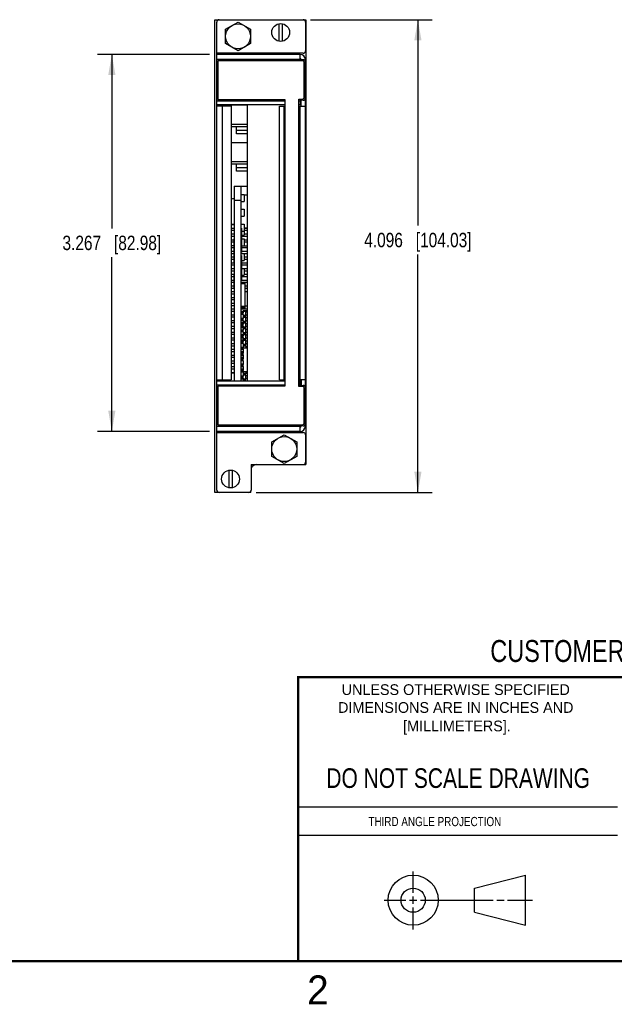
# Model space of a CAD drawing. Header units: inches. Extents: x 0 to 22, y 0 to 17.
# Tile 8 of 15: x 11.2 to 16.3, y 0.1 to 8.7. Entities that reach past the tile are written whole.
import ezdxf

# ---------------------------------------------------------------- set-up
doc = ezdxf.new("R2010")
doc.units = ezdxf.units.IN
doc.header["$LTSCALE"] = 1.21
doc.header["$MEASUREMENT"] = 0
doc.layers.get('0').update_dxf_attribs({"linetype": 'CONTINUOUS'})
doc.layers.add('DIMENSIONS', color=7, linetype='CONTINUOUS')
doc.styles.get("Standard").update_dxf_attribs({"font": 'txt', "width": 0.8})
doc.styles.add('TEXTSTYLE_2', font='txt')
doc.dimstyles.new('DIMSTYLE_1', dxfattribs={"dimtxt": 0.125, "dimasz": 0.18, "dimexe": 0.18, "dimexo": 0.0625, "dimgap": 0.09, "dimtad": 0, "dimtih": 1, "dimtoh": 1, "dimdec": 3, "dimzin": 4, "dimdsep": 46, "dimtxsty": 'STANDARD', "dimblk": '_FILLED', "dimblk1": '_FILLED', "dimblk2": '_FILLED', "dimcen": 0.09, "dimadec": 0, "dimazin": 0, "dimtp": 0.01, "dimtm": 0.01, "dimtfac": 1, "dimtdec": 3, "dimtofl": 0, "dimtmove": 0, "dimatfit": 3, "dimldrblk": '_FILLED', "dimfxl": 1, "dimtolj": 1, "dimtzin": 4, "dimarcsym": 0})

# ---------------------------------------------------------------- blocks, each defined once
blk = doc.blocks.new('_FILLED')
at = {"color": 0, "linetype": 'BYBLOCK'}
blk.add_solid([(0, 0), (-1, 0.174), (-1, -0.174)], dxfattribs=at)
blk = doc.blocks.new('*D1')
at = {"layer": 'DIMENSIONS', "color": 2, "linetype": 'CONTINUOUS'}
for p, q in [((13.7161, 8.6557), (14.7714, 8.6557)), ((14.6464, 8.6557), (14.6464, 6.8717)), ((14.6464, 4.5601), (14.6464, 6.6217)), ((13.2454, 4.5601), (14.7714, 4.5601))]:
    blk.add_line(p, q, dxfattribs=at)
at = {"layer": 'DIMENSIONS', "color": 2, "linetype": 'CONTINUOUS', "xscale": 0.18, "yscale": 0.18, "zscale": 0.18}
for p, rotation in [((14.6464, 8.6557), 90), ((14.6464, 4.5601), 270)]:
    blk.add_blockref('_FILLED', p, dxfattribs=dict(at, rotation=rotation))
at = {"layer": 'DIMENSIONS', "color": 2, "linetype": 'CONTINUOUS', "insert": (14.6464, 6.8092), "char_height": 0.125, "width": 1.425, "attachment_point": 2, "line_spacing_factor": 0.9}
blk.add_mtext('4.096{\\Ftxt.shx;\\W1.000000;\\H0.125000; }[104.03]', dxfattribs=at)
blk = doc.blocks.new('*D2')
at = {"layer": 'DIMENSIONS', "color": 2, "linetype": 'CONTINUOUS'}
for p, q in [((12.8424, 8.3554), (11.871, 8.3554)), ((11.996, 8.3554), (11.996, 6.8469)), ((11.996, 5.0884), (11.996, 6.5969)), ((12.8424, 5.0884), (11.871, 5.0884))]:
    blk.add_line(p, q, dxfattribs=at)
at = {"layer": 'DIMENSIONS', "color": 2, "linetype": 'CONTINUOUS', "xscale": 0.18, "yscale": 0.18, "zscale": 0.18}
for p, rotation in [((11.996, 8.3554), 90), ((11.996, 5.0884), 270)]:
    blk.add_blockref('_FILLED', p, dxfattribs=dict(at, rotation=rotation))
at = {"layer": 'DIMENSIONS', "color": 2, "linetype": 'CONTINUOUS', "insert": (11.996, 6.7844), "char_height": 0.125, "width": 1.325, "attachment_point": 2, "line_spacing_factor": 0.9}
blk.add_mtext('3.267{\\Ftxt.shx;\\W1.000000;\\H0.125000; }[82.98]', dxfattribs=at)

msp = doc.modelspace()

# ---------------------------------------------------------------- linework, layer by layer
at = {"color": 7, "linetype": 'CONTINUOUS'}
for p, q in [((12.8889, 4.5597), (12.8889, 8.6557)), ((12.8889, 8.6557), (13.6769, 8.6557)), ((12.9049, 7.9181), (12.9049, 8.6357)), ((12.9807, 8.5732), (13.0889, 8.6357)), ((13.0889, 8.6357), (13.1972, 8.5732)), ((13.4422, 8.6206), (13.4422, 8.4695)), ((13.4737, 8.4695), (13.4737, 8.6206)), ((13.6736, 8.6357), (13.6736, 8.3854)), ((13.6769, 8.6557), (13.6769, 4.8007)), ((12.9807, 8.4482), (12.9807, 8.5732)), ((13.1972, 8.5732), (13.1972, 8.4482)), ((13.0889, 8.3857), (12.9807, 8.4482)), ((13.1972, 8.4482), (13.0889, 8.3857)), ((13.6536, 8.3654), (12.9049, 8.3654)), ((13.6196, 8.3654), (13.6196, 8.3554)), ((13.6259, 8.3554), (12.9049, 8.3554)), ((13.6259, 8.3094), (12.9049, 8.3094)), ((12.9149, 8.2994), (12.9149, 7.9654)), ((13.6469, 8.2994), (12.9149, 8.2994)), ((13.0299, 8.36), (13.0299, 8.3554)), ((13.0299, 8.36), (13.5299, 8.36)), ((13.0899, 8.36), (13.0899, 8.3554)), ((13.4699, 8.3554), (13.4699, 8.36)), ((13.5299, 8.36), (13.5299, 8.3554)), ((13.6259, 8.3081), (13.6259, 8.3554)), ((13.6519, 8.3081), (13.6259, 8.3081)), ((13.6359, 8.3081), (13.6359, 8.3094)), ((13.6619, 7.9821), (13.6619, 8.2844)), ((13.6719, 5.1344), (13.6719, 8.3094)), ((12.9049, 7.9541), (13.4946, 7.9541)), ((12.9149, 7.9654), (13.4946, 7.9654)), ((13.4946, 7.9654), (13.4946, 5.4797)), ((13.6159, 5.478), (13.6159, 7.9671)), ((13.6159, 7.9671), (13.6469, 7.9671)), ((13.6159, 7.9541), (13.6259, 7.9541)), ((13.6259, 7.9571), (13.6259, 7.9181)), ((13.6519, 7.9571), (13.6259, 7.9571)), ((13.6359, 7.9074), (13.6359, 7.9571)), ((13.4946, 7.9181), (12.9049, 7.9181)), ((12.9059, 5.5257), (12.9059, 7.9181)), ((12.9059, 7.9084), (13.0282, 7.9084)), ((12.9419, 7.9084), (12.9419, 7.9181)), ((12.9457, 7.9084), (12.9457, 7.9181)), ((12.9519, 7.9084), (12.9519, 5.5354)), ((12.9629, 7.9181), (12.9629, 7.9084)), ((12.9708, 7.9084), (12.9708, 7.9181)), ((13.0128, 7.9169), (13.17, 7.9169)), ((13.0282, 7.9084), (13.0282, 5.5354)), ((13.17, 5.5257), (13.17, 7.9181)), ((13.4486, 5.5364), (13.4486, 7.9074)), ((13.4486, 7.9074), (13.4946, 7.9074)), ((13.4846, 7.9074), (13.4846, 5.5364)), ((13.6259, 7.9181), (13.6159, 7.9181)), ((13.6159, 7.9074), (13.6719, 7.9074)), ((13.6259, 7.9269), (13.6359, 7.9269)), ((13.6259, 5.4867), (13.6259, 7.9074)), ((13.0282, 7.7519), (13.17, 7.7519)), ((13.17, 7.7282), (13.0282, 7.7282)), ((13.0769, 7.6682), (13.0769, 7.7282)), ((13.17, 7.6962), (13.0769, 7.6962)), ((13.17, 7.6682), (13.0769, 7.6682)), ((13.0282, 7.5919), (13.17, 7.5919)), ((13.0282, 7.4269), (13.17, 7.4269)), ((13.17, 7.4032), (13.0282, 7.4032)), ((13.0769, 7.3432), (13.0769, 7.4032)), ((13.17, 7.3712), (13.0769, 7.3712)), ((13.17, 7.3432), (13.0769, 7.3432)), ((13.0551, 7.2139), (13.0551, 5.5257)), ((13.0551, 7.2139), (13.17, 7.2139)), ((13.1171, 5.5257), (13.1171, 7.2139)), ((13.1171, 7.0889), (13.0551, 7.0889)), ((13.1171, 7.1409), (13.1411, 7.1409)), ((13.1171, 7.0809), (13.1411, 7.0809)), ((13.1411, 7.1409), (13.1411, 7.0809)), ((13.17, 7.1344), (13.1411, 7.1344)), ((13.1171, 7.0129), (13.1411, 7.0129)), ((13.1411, 7.0129), (13.1411, 6.9529)), ((13.1171, 6.9529), (13.1411, 6.9529)), ((13.0282, 6.8809), (13.0551, 6.8809)), ((13.0551, 6.8469), (13.0282, 6.8469)), ((13.0282, 6.8309), (13.0551, 6.8309)), ((13.1171, 6.8849), (13.1411, 6.8849)), ((13.1171, 6.8489), (13.1181, 6.8489)), ((13.1181, 6.8489), (13.1181, 6.6389)), ((13.1181, 6.8249), (13.1411, 6.8249)), ((13.1411, 6.8849), (13.1411, 6.7899)), ((13.1411, 6.8534), (13.17, 6.8534)), ((13.17, 6.8469), (13.1411, 6.8469)), ((13.1411, 6.8309), (13.17, 6.8309)), ((13.0551, 6.7969), (13.0282, 6.7969)), ((13.0282, 6.7809), (13.0551, 6.7809)), ((13.0541, 6.7469), (13.0282, 6.7469)), ((13.0541, 6.5519), (13.0541, 6.7584)), ((13.0551, 6.7584), (13.0541, 6.7584)), ((13.1181, 6.7899), (13.1411, 6.7899)), ((13.1181, 6.7809), (13.17, 6.7809)), ((13.1181, 6.7569), (13.1411, 6.7569)), ((13.17, 6.7969), (13.1411, 6.7969)), ((13.1411, 6.7569), (13.1411, 6.6969)), ((13.17, 6.7469), (13.1411, 6.7469)), ((13.0282, 6.7309), (13.0541, 6.7309)), ((13.0541, 6.6969), (13.0282, 6.6969)), ((13.0282, 6.6809), (13.0541, 6.6809)), ((13.1181, 6.6969), (13.17, 6.6969)), ((13.1181, 6.6809), (13.17, 6.6809)), ((13.1411, 6.7309), (13.17, 6.7309)), ((13.0541, 6.6469), (13.0282, 6.6469)), ((13.0282, 6.6309), (13.0541, 6.6309)), ((13.0541, 6.5969), (13.0282, 6.5969)), ((13.0282, 6.5809), (13.0541, 6.5809)), ((13.1171, 6.6389), (13.1181, 6.6389)), ((13.1171, 6.6309), (13.17, 6.6309)), ((13.1171, 6.6289), (13.1411, 6.6289)), ((13.1171, 6.6139), (13.1181, 6.6139)), ((13.17, 6.6469), (13.1181, 6.6469)), ((13.1181, 6.6139), (13.1181, 6.4039)), ((13.1181, 6.5689), (13.1411, 6.5689)), ((13.1411, 6.6289), (13.1411, 6.5689)), ((13.17, 6.5969), (13.1411, 6.5969)), ((13.1411, 6.5809), (13.17, 6.5809)), ((13.0551, 6.5469), (13.0282, 6.5469)), ((13.0282, 6.5309), (13.0551, 6.5309)), ((13.0551, 6.4969), (13.0282, 6.4969)), ((13.0541, 6.5519), (13.0551, 6.5519)), ((13.17, 6.5469), (13.1181, 6.5469)), ((13.1181, 6.5309), (13.17, 6.5309)), ((13.1181, 6.5009), (13.1411, 6.5009)), ((13.1411, 6.5009), (13.1411, 6.4409)), ((13.17, 6.4969), (13.1411, 6.4969)), ((13.0282, 6.4809), (13.0551, 6.4809)), ((13.0551, 6.4469), (13.0282, 6.4469)), ((13.0282, 6.4309), (13.0541, 6.4309)), ((13.0541, 6.3308), (13.0541, 6.4452)), ((13.0551, 6.4452), (13.0541, 6.4452)), ((13.1171, 6.4039), (13.1181, 6.4039)), ((13.1181, 6.4409), (13.1411, 6.4409)), ((13.1181, 6.4309), (13.17, 6.4309)), ((13.1411, 6.4809), (13.17, 6.4809)), ((13.17, 6.4469), (13.1411, 6.4469)), ((13.0541, 6.3969), (13.0282, 6.3969)), ((13.0282, 6.3809), (13.0541, 6.3809)), ((13.0541, 6.3469), (13.0282, 6.3469)), ((13.0282, 6.3309), (13.0551, 6.3308)), ((13.17, 6.3969), (13.1171, 6.3969)), ((13.1171, 6.3809), (13.17, 6.3809)), ((13.1171, 6.3759), (13.1471, 6.3759)), ((13.1171, 6.3749), (13.1471, 6.3749)), ((13.1171, 6.3709), (13.1471, 6.3709)), ((13.1471, 6.3759), (13.1471, 6.1529)), ((13.17, 6.3469), (13.1471, 6.3469)), ((13.1471, 6.3309), (13.17, 6.3309)), ((13.0551, 6.2969), (13.0282, 6.2969)), ((13.0282, 6.2809), (13.0551, 6.2809)), ((13.0551, 6.2469), (13.0282, 6.2469)), ((13.0282, 6.2309), (13.0551, 6.2309)), ((13.1471, 6.3014), (13.17, 6.3014)), ((13.0551, 6.1969), (13.0282, 6.1969)), ((13.0282, 6.1809), (13.0551, 6.1809)), ((13.0551, 6.1469), (13.0282, 6.1469)), ((13.1171, 6.1729), (13.1471, 6.1729)), ((13.1171, 6.1669), (13.1471, 6.1669)), ((13.1171, 6.1609), (13.1471, 6.1609)), ((13.1171, 6.1559), (13.1471, 6.1559)), ((13.1171, 6.1529), (13.1471, 6.1529)), ((13.17, 6.1469), (13.1171, 6.1469)), ((13.1471, 6.1764), (13.17, 6.1764)), ((13.0282, 6.1309), (13.0551, 6.1309)), ((13.0551, 6.0969), (13.0282, 6.0969)), ((13.0282, 6.0809), (13.0551, 6.0809)), ((13.1171, 6.1309), (13.1331, 6.1309)), ((13.1331, 6.1169), (13.1171, 6.1169)), ((13.1171, 6.1169), (13.1223, 6.1117)), ((13.1223, 6.1061), (13.1171, 6.1009)), ((13.1331, 6.1009), (13.1171, 6.1009)), ((13.1331, 6.0669), (13.1171, 6.0669)), ((13.1171, 6.0669), (13.1223, 6.0617)), ((13.1223, 6.1117), (13.1279, 6.1117)), ((13.1223, 6.1117), (13.1223, 6.1061)), ((13.1223, 6.1061), (13.1279, 6.1061)), ((13.1223, 6.0617), (13.1279, 6.0617)), ((13.1223, 6.0617), (13.1223, 6.0561)), ((13.1331, 6.1169), (13.1279, 6.1117)), ((13.1279, 6.1117), (13.1279, 6.1061)), ((13.1279, 6.1061), (13.1331, 6.1009)), ((13.1331, 6.0669), (13.1279, 6.0617)), ((13.1279, 6.0617), (13.1279, 6.0561)), ((13.1331, 6.1009), (13.1331, 6.1169)), ((13.1331, 6.0509), (13.1331, 6.0669)), ((13.0551, 6.0469), (13.0282, 6.0469)), ((13.0282, 6.0309), (13.0551, 6.0309)), ((13.0551, 5.9969), (13.0282, 5.9969)), ((13.0282, 5.9809), (13.0551, 5.9809)), ((13.1223, 6.0561), (13.1171, 6.0509)), ((13.1331, 6.0509), (13.1171, 6.0509)), ((13.1331, 6.0469), (13.1171, 6.0469)), ((13.1171, 6.0309), (13.1331, 6.0309)), ((13.1331, 6.0169), (13.1171, 6.0169)), ((13.1171, 6.0169), (13.1223, 6.0117)), ((13.1223, 6.0061), (13.1171, 6.0009)), ((13.1331, 6.0009), (13.1171, 6.0009)), ((13.1331, 5.9969), (13.1171, 5.9969)), ((13.1171, 5.9889), (13.1331, 5.9889)), ((13.1223, 6.0561), (13.1279, 6.0561)), ((13.1223, 6.0117), (13.1279, 6.0117)), ((13.1223, 6.0117), (13.1223, 6.0061)), ((13.1223, 6.0061), (13.1279, 6.0061)), ((13.1279, 6.0561), (13.1331, 6.0509)), ((13.1331, 6.0169), (13.1279, 6.0117)), ((13.1279, 6.0117), (13.1279, 6.0061)), ((13.1279, 6.0061), (13.1331, 6.0009)), ((13.1331, 6.0009), (13.1331, 6.0169)), ((13.0551, 5.9469), (13.0282, 5.9469)), ((13.0282, 5.9309), (13.0551, 5.9309)), ((13.0551, 5.8969), (13.0282, 5.8969)), ((13.1331, 5.9669), (13.1171, 5.9669)), ((13.1171, 5.9669), (13.1223, 5.9617)), ((13.1223, 5.9561), (13.1171, 5.9509)), ((13.1331, 5.9509), (13.1171, 5.9509)), ((13.1171, 5.9289), (13.1331, 5.9289)), ((13.1331, 5.9169), (13.1171, 5.9169)), ((13.1171, 5.9169), (13.1223, 5.9117)), ((13.1223, 5.9061), (13.1171, 5.9009)), ((13.1331, 5.9009), (13.1171, 5.9009)), ((13.1331, 5.8969), (13.1171, 5.8969)), ((13.1223, 5.9617), (13.1279, 5.9617)), ((13.1223, 5.9617), (13.1223, 5.9561)), ((13.1223, 5.9561), (13.1279, 5.9561)), ((13.1223, 5.9117), (13.1279, 5.9117)), ((13.1223, 5.9117), (13.1223, 5.9061)), ((13.1223, 5.9061), (13.1279, 5.9061)), ((13.1331, 5.9669), (13.1279, 5.9617)), ((13.1279, 5.9617), (13.1279, 5.9561)), ((13.1279, 5.9561), (13.1331, 5.9509)), ((13.1331, 5.9169), (13.1279, 5.9117)), ((13.1279, 5.9117), (13.1279, 5.9061)), ((13.1279, 5.9061), (13.1331, 5.9009)), ((13.1331, 5.9509), (13.1331, 5.9669)), ((13.1331, 5.9009), (13.1331, 5.9169)), ((13.0282, 5.8809), (13.0551, 5.8809)), ((13.0551, 5.8469), (13.0282, 5.8469)), ((13.0282, 5.8309), (13.0551, 5.8309)), ((13.1171, 5.8809), (13.1331, 5.8809)), ((13.1331, 5.8669), (13.1171, 5.8669)), ((13.1171, 5.8669), (13.1223, 5.8617)), ((13.1223, 5.8561), (13.1171, 5.8509)), ((13.1331, 5.8509), (13.1171, 5.8509)), ((13.1331, 5.8169), (13.1171, 5.8169)), ((13.1171, 5.8169), (13.1223, 5.8117)), ((13.1223, 5.8061), (13.1171, 5.8009)), ((13.1331, 5.8009), (13.1171, 5.8009)), ((13.1223, 5.8617), (13.1279, 5.8617)), ((13.1223, 5.8617), (13.1223, 5.8561)), ((13.1223, 5.8561), (13.1279, 5.8561)), ((13.1223, 5.8117), (13.1279, 5.8117)), ((13.1223, 5.8117), (13.1223, 5.8061)), ((13.1223, 5.8061), (13.1279, 5.8061)), ((13.1331, 5.8669), (13.1279, 5.8617)), ((13.1279, 5.8617), (13.1279, 5.8561)), ((13.1279, 5.8561), (13.1331, 5.8509)), ((13.1331, 5.8169), (13.1279, 5.8117)), ((13.1279, 5.8117), (13.1279, 5.8061)), ((13.1279, 5.8061), (13.1331, 5.8009)), ((13.1331, 5.8509), (13.1331, 5.8669)), ((13.1331, 5.8009), (13.1331, 5.8169)), ((13.0551, 5.7969), (13.0282, 5.7969)), ((13.0282, 5.7809), (13.0551, 5.7809)), ((13.0551, 5.7469), (13.0282, 5.7469)), ((13.0282, 5.7309), (13.0551, 5.7309)), ((13.1331, 5.7969), (13.1171, 5.7969)), ((13.1171, 5.7809), (13.1331, 5.7809)), ((13.1331, 5.7669), (13.1171, 5.7669)), ((13.1171, 5.7669), (13.1223, 5.7617)), ((13.1223, 5.7561), (13.1171, 5.7509)), ((13.1331, 5.7509), (13.1171, 5.7509)), ((13.1331, 5.7469), (13.1171, 5.7469)), ((13.1171, 5.7329), (13.1331, 5.7329)), ((13.1331, 5.7169), (13.1171, 5.7169)), ((13.1171, 5.7169), (13.1223, 5.7117)), ((13.1223, 5.7617), (13.1279, 5.7617)), ((13.1223, 5.7617), (13.1223, 5.7561)), ((13.1223, 5.7561), (13.1279, 5.7561)), ((13.1331, 5.7669), (13.1279, 5.7617)), ((13.1279, 5.7617), (13.1279, 5.7561)), ((13.1279, 5.7561), (13.1331, 5.7509)), ((13.1331, 5.7169), (13.1279, 5.7117)), ((13.1331, 5.7509), (13.1331, 5.7669)), ((13.1331, 5.7009), (13.1331, 5.7169)), ((13.0551, 5.6969), (13.0282, 5.6969)), ((13.0282, 5.6809), (13.0551, 5.6809)), ((13.0551, 5.6469), (13.0282, 5.6469)), ((13.0282, 5.6309), (13.0551, 5.6309)), ((13.1223, 5.7061), (13.1171, 5.7009)), ((13.1331, 5.7009), (13.1171, 5.7009)), ((13.1171, 5.6729), (13.1331, 5.6729)), ((13.1331, 5.6669), (13.1171, 5.6669)), ((13.1171, 5.6669), (13.1223, 5.6617)), ((13.1223, 5.6561), (13.1171, 5.6509)), ((13.1331, 5.6509), (13.1171, 5.6509)), ((13.1331, 5.6469), (13.1171, 5.6469)), ((13.1171, 5.6309), (13.1331, 5.6309)), ((13.1223, 5.7117), (13.1279, 5.7117)), ((13.1223, 5.7117), (13.1223, 5.7061)), ((13.1223, 5.7061), (13.1279, 5.7061)), ((13.1223, 5.6617), (13.1279, 5.6617)), ((13.1223, 5.6617), (13.1223, 5.6561)), ((13.1223, 5.6561), (13.1279, 5.6561)), ((13.1279, 5.7117), (13.1279, 5.7061)), ((13.1279, 5.7061), (13.1331, 5.7009)), ((13.1331, 5.6669), (13.1279, 5.6617)), ((13.1279, 5.6617), (13.1279, 5.6561)), ((13.1279, 5.6561), (13.1331, 5.6509)), ((13.1331, 5.6509), (13.1331, 5.6669)), ((13.0551, 5.5969), (13.0282, 5.5969)), ((13.1331, 5.6244), (13.1171, 5.6244)), ((13.1331, 5.6169), (13.1171, 5.6169)), ((13.1171, 5.6169), (13.1223, 5.6117)), ((13.1223, 5.6061), (13.1171, 5.6009)), ((13.1331, 5.6009), (13.1171, 5.6009)), ((13.1331, 5.5669), (13.1171, 5.5669)), ((13.1171, 5.5669), (13.1223, 5.5617)), ((13.1223, 5.5561), (13.1171, 5.5509)), ((13.1331, 5.5509), (13.1171, 5.5509)), ((13.1223, 5.6117), (13.1279, 5.6117)), ((13.1223, 5.6117), (13.1223, 5.6061)), ((13.1223, 5.6061), (13.1279, 5.6061)), ((13.1223, 5.5617), (13.1279, 5.5617)), ((13.1223, 5.5617), (13.1223, 5.5561)), ((13.1223, 5.5561), (13.1279, 5.5561)), ((13.1331, 5.6169), (13.1279, 5.6117)), ((13.1279, 5.6117), (13.1279, 5.6061)), ((13.1279, 5.6061), (13.1331, 5.6009)), ((13.1331, 5.5669), (13.1279, 5.5617)), ((13.1279, 5.5617), (13.1279, 5.5561)), ((13.1279, 5.5561), (13.1331, 5.5509)), ((13.1331, 5.6009), (13.1331, 5.6169)), ((13.1331, 5.5509), (13.1331, 5.5669)), ((12.9049, 5.5257), (13.4946, 5.5257)), ((12.9049, 4.5801), (12.9049, 5.5257)), ((13.4946, 5.4897), (12.9049, 5.4897)), ((12.9059, 5.5354), (13.0282, 5.5354)), ((13.4946, 5.4797), (12.9149, 5.4797)), ((12.9149, 5.4797), (12.9149, 5.1457)), ((12.9419, 5.5257), (12.9419, 5.5354)), ((12.9457, 5.5257), (12.9457, 5.5354)), ((12.9629, 5.5354), (12.9629, 5.5257)), ((13.1171, 5.5449), (13.1331, 5.5449)), ((13.4486, 5.5364), (13.4946, 5.5364)), ((13.6719, 5.5364), (13.6159, 5.5364)), ((13.6159, 5.5257), (13.6259, 5.5257)), ((13.6259, 5.4897), (13.6159, 5.4897)), ((13.6469, 5.478), (13.6159, 5.478)), ((13.6259, 5.5169), (13.6359, 5.5169)), ((13.6259, 5.4867), (13.6519, 5.4867)), ((13.6359, 5.5364), (13.6359, 5.4867)), ((13.6619, 5.1607), (13.6619, 5.463)), ((12.9049, 5.1344), (13.6259, 5.1344)), ((12.9149, 5.1457), (13.6469, 5.1457)), ((13.6519, 5.1357), (13.6259, 5.1357)), ((13.6259, 5.0884), (13.6259, 5.1357)), ((13.6359, 5.1357), (13.6359, 5.1344)), ((13.6259, 5.0884), (12.9049, 5.0884)), ((12.9049, 5.0784), (13.6536, 5.0784)), ((13.3804, 4.9976), (13.4886, 5.0601)), ((13.4886, 5.0601), (13.5969, 4.9976)), ((13.6196, 5.0884), (13.6196, 5.0784)), ((13.6736, 5.0584), (13.6736, 4.8211)), ((13.3804, 4.8726), (13.3804, 4.9976)), ((13.5969, 4.9976), (13.5969, 4.8726)), ((13.4886, 4.8101), (13.3804, 4.8726)), ((13.5969, 4.8726), (13.4886, 4.8101)), ((13.2029, 4.8011), (13.6769, 4.8011)), ((13.2029, 4.8011), (13.2029, 4.5801)), ((13.0082, 4.7516), (13.0082, 4.6005)), ((13.0397, 4.6005), (13.0397, 4.7516)), ((13.2009, 4.5601), (12.8889, 4.5601)), ((13.2009, 4.5597), (13.2009, 4.5714)), ((15.1374, 1.132), (15.5769, 1.2447)), ((15.5769, 0.8105), (15.5769, 1.2447)), ((15.1374, 0.9219), (15.1374, 1.132)), ((15.1374, 0.9219), (15.5769, 0.8105))]:
    msp.add_line(p, q, dxfattribs=at)
at = {"color": 6, "linetype": 'CONTINUOUS'}
for p, q in [((13.17, 6.1339), (13.1331, 6.1339)), ((13.1331, 6.1339), (13.1331, 6.1169)), ((13.1331, 6.1299), (13.1576, 6.1299)), ((13.1576, 6.1264), (13.1331, 6.1264)), ((13.1331, 6.1009), (13.1331, 6.0669)), ((13.1576, 6.0914), (13.1331, 6.0914)), ((13.1331, 6.0879), (13.1576, 6.0879)), ((13.1331, 6.0799), (13.1576, 6.0799)), ((13.1576, 6.0764), (13.1331, 6.0764)), ((13.1576, 6.0879), (13.1576, 6.1299)), ((13.17, 6.1214), (13.1576, 6.1214)), ((13.17, 6.0964), (13.1576, 6.0964)), ((13.1576, 6.0379), (13.1576, 6.0799)), ((13.17, 6.0714), (13.1576, 6.0714)), ((13.1331, 6.0509), (13.1331, 6.0169)), ((13.1576, 6.0414), (13.1331, 6.0414)), ((13.1331, 6.0379), (13.1576, 6.0379)), ((13.1331, 6.0299), (13.1576, 6.0299)), ((13.1576, 6.0264), (13.1331, 6.0264)), ((13.1331, 6.0009), (13.1331, 5.9669)), ((13.1576, 5.9914), (13.1331, 5.9914)), ((13.1331, 5.9879), (13.1576, 5.9879)), ((13.1331, 5.9799), (13.1576, 5.9799)), ((13.1576, 5.9764), (13.1331, 5.9764)), ((13.17, 6.0464), (13.1576, 6.0464)), ((13.1576, 5.9879), (13.1576, 6.0299)), ((13.17, 6.0214), (13.1576, 6.0214)), ((13.17, 5.9964), (13.1576, 5.9964)), ((13.1576, 5.9379), (13.1576, 5.9799)), ((13.1331, 5.9509), (13.1331, 5.9169)), ((13.1576, 5.9414), (13.1331, 5.9414)), ((13.1331, 5.9379), (13.1576, 5.9379)), ((13.1331, 5.9299), (13.1576, 5.9299)), ((13.1576, 5.9264), (13.1331, 5.9264)), ((13.1331, 5.9009), (13.1331, 5.8669)), ((13.1576, 5.8914), (13.1331, 5.8914)), ((13.1331, 5.8879), (13.1576, 5.8879)), ((13.17, 5.9714), (13.1576, 5.9714)), ((13.17, 5.9464), (13.1576, 5.9464)), ((13.1576, 5.8879), (13.1576, 5.9299)), ((13.17, 5.9214), (13.1576, 5.9214)), ((13.17, 5.8964), (13.1576, 5.8964)), ((13.1331, 5.8799), (13.1576, 5.8799)), ((13.1576, 5.8764), (13.1331, 5.8764)), ((13.1331, 5.8509), (13.1331, 5.8169)), ((13.1576, 5.8414), (13.1331, 5.8414)), ((13.1331, 5.8379), (13.1576, 5.8379)), ((13.1331, 5.8299), (13.1576, 5.8299)), ((13.1576, 5.8264), (13.1331, 5.8264)), ((13.17, 5.8089), (13.1331, 5.8089)), ((13.1331, 5.8009), (13.1331, 5.7669)), ((13.1576, 5.8379), (13.1576, 5.8799)), ((13.17, 5.8714), (13.1576, 5.8714)), ((13.17, 5.8464), (13.1576, 5.8464)), ((13.1576, 5.8299), (13.1576, 5.8089)), ((13.17, 5.8214), (13.1576, 5.8214)), ((13.1331, 5.7509), (13.1331, 5.7169)), ((13.1331, 5.7009), (13.1331, 5.6669)), ((13.1331, 5.6509), (13.1331, 5.6169)), ((13.1331, 5.6089), (13.17, 5.6089)), ((13.1331, 5.6009), (13.1331, 5.5669)), ((13.1576, 5.5914), (13.1331, 5.5914)), ((13.1331, 5.5879), (13.1576, 5.5879)), ((13.1331, 5.5799), (13.1576, 5.5799)), ((13.1576, 5.5764), (13.1331, 5.5764)), ((13.1331, 5.5509), (13.1331, 5.5264)), ((13.1576, 5.6089), (13.1576, 5.5879)), ((13.17, 5.5964), (13.1576, 5.5964)), ((13.1576, 5.5379), (13.1576, 5.5799)), ((13.17, 5.5714), (13.1576, 5.5714)), ((13.17, 5.5464), (13.1576, 5.5464)), ((13.1576, 5.5414), (13.1331, 5.5414)), ((13.1331, 5.5379), (13.1576, 5.5379)), ((13.1331, 5.5299), (13.1576, 5.5299)), ((13.1576, 5.5264), (13.1331, 5.5264)), ((13.1576, 5.5299), (13.1576, 5.5264))]:
    msp.add_line(p, q, dxfattribs=at)
at = {"color": 2, "linetype": 'CONTINUOUS'}
for p, q in [((13.61, 1.835), (16.375, 1.835)), ((16.375, 1.5888), (13.61, 1.5888)), ((14.6059, 1.0901), (14.6059, 1.2769)), ((14.3557, 1.0276), (14.5434, 1.0276)), ((14.5747, 1.0276), (14.6372, 1.0276)), ((14.6059, 0.9964), (14.6059, 1.0589)), ((14.6684, 1.0276), (15.2987, 1.0276)), ((15.3299, 1.0276), (15.3924, 1.0276)), ((15.4237, 1.0276), (15.6394, 1.0276)), ((14.6059, 0.7723), (14.6059, 0.9651))]:
    msp.add_line(p, q, dxfattribs=at)
at = {"color": 7, "linetype": 'CONTINUOUS', "const_width": 0.02}
for points in [[(13.6, 2.9595), (21.5, 2.96)], [(13.61, 0.5), (13.61, 2.96)], [(0.5, 0.5), (21.5, 0.5)]]:
    msp.add_lwpolyline(points, dxfattribs=at)
at = {"color": 7, "linetype": 'CONTINUOUS'}
for centre, radius in [((13.0889, 8.5107), 0.1082), ((13.4579, 8.5451), 0.0772), ((13.4886, 4.9351), 0.1082), ((13.0239, 4.6761), 0.0772), ((14.6059, 1.0276), 0.2171), ((14.6054, 1.0269), 0.105)]:
    msp.add_circle(centre, radius, dxfattribs=at)
for centre, radius, start, end in [((12.9249, 8.6357), 0.02, 90, 180), ((13.6536, 8.6357), 0.02, 0, 90), ((13.6536, 8.3854), 0.02, 270, 360), ((13.6259, 8.3094), 0.046, 0, 90), ((13.6259, 8.3094), 0.01, 0, 90), ((13.6469, 8.2844), 0.015, 0, 90), ((13.6519, 8.2881), 0.02, 0, 90), ((13.6469, 7.9821), 0.015, 270, 360), ((13.6519, 7.9771), 0.02, 270, 360), ((12.9189, 7.9494), 0.1, 335.61572, 341.63261), ((13.6469, 5.463), 0.015, 0, 90), ((13.6519, 5.4667), 0.02, 0, 90), ((13.6259, 5.1344), 0.046, 270, 360), ((13.6259, 5.1344), 0.01, 270, 360), ((13.6469, 5.1607), 0.015, 270, 360), ((13.6519, 5.1557), 0.02, 270, 360), ((13.6536, 5.0584), 0.02, 0, 90), ((13.2479, 4.7537), 0.047, 90, 163.19165), ((13.6536, 4.8211), 0.02, 270, 360), ((12.9249, 4.5801), 0.02, 180, 270), ((13.1829, 4.5801), 0.02, 270, 360)]:
    msp.add_arc(centre, radius, start, end, dxfattribs=at)
at = {"color": 6, "linetype": 'CONTINUOUS'}
for centre, radius, start, end in [((13.0551, 7.0108), 0.0933, 90, 106.77783), ((13.0551, 6.977), 0.0933, 253.22217, 270), ((13.0551, 5.5008), 0.0933, 90, 106.77783), ((13.0595, 5.4989), 0.0973, 157.9435, 163.99854)]:
    msp.add_arc(centre, radius, start, end, dxfattribs=at)

# ---------------------------------------------------------------- texts
at = {"color": 7, "linetype": 'CONTINUOUS', "attachment_point": 2, "line_spacing_factor": 0.9}
for s, insert, char_height, width in [('CUSTOMER DRAWING', (16.3742, 3.2811), 0.19, 2.432), ('DO NOT SCALE DRAWING', (14.9953, 2.1698), 0.17, 2.72)]:
    msp.add_mtext(s, dxfattribs=dict(at, insert=insert, char_height=char_height, width=width))
at = {"color": 2, "linetype": 'CONTINUOUS', "line_spacing_factor": 0.9, "style": 'TEXTSTYLE_2'}
for s, insert, char_height, width, attachment_point in [('UNLESS OTHERWISE SPECIFIED', (14.9742, 2.8979), 0.093, 2.418, 2), ('DIMENSIONS ARE IN INCHES AND', (14.9742, 2.7431), 0.093, 2.604, 2), ('[MILLIMETERS].', (14.9844, 2.5829), 0.093, 1.302, 2), ('2', (13.6875, 0.375), 0.25, 0.25, 1)]:
    msp.add_mtext(s, dxfattribs=dict(at, insert=insert, char_height=char_height, width=width, attachment_point=attachment_point))
at = {"color": 2, "linetype": 'CONTINUOUS', "insert": (14.2178, 1.7486), "char_height": 0.08, "width": 1.408, "attachment_point": 1, "line_spacing_factor": 0.9}
msp.add_mtext('THIRD ANGLE PROJECTION', dxfattribs=at)

# ---------------------------------------------------------------- dimensions: what is measured, and where the dimension line sits
at = {"layer": 'DIMENSIONS', "color": 2, "linetype": 'CONTINUOUS'}
for base, p1, p2, angle, picture, middle in [((14.6464, 4.5601), (13.7161, 8.6557), (13.2454, 4.5601), 270, '*D1', (14.4964, 6.7467)), ((11.996, 8.3554), (12.8424, 5.0884), (12.8424, 8.3554), 90, '*D2', (11.846, 6.7219))]:
    dim = msp.add_linear_dim(base=base, p1=p1, p2=p2, angle=angle, dimstyle='DIMSTYLE_1', dxfattribs=at)
    dim.commit()
    dim.dimension.update_dxf_attribs({"geometry": picture, "text_midpoint": middle, "dimtype": 160})

doc.saveas('drawing.dxf')
